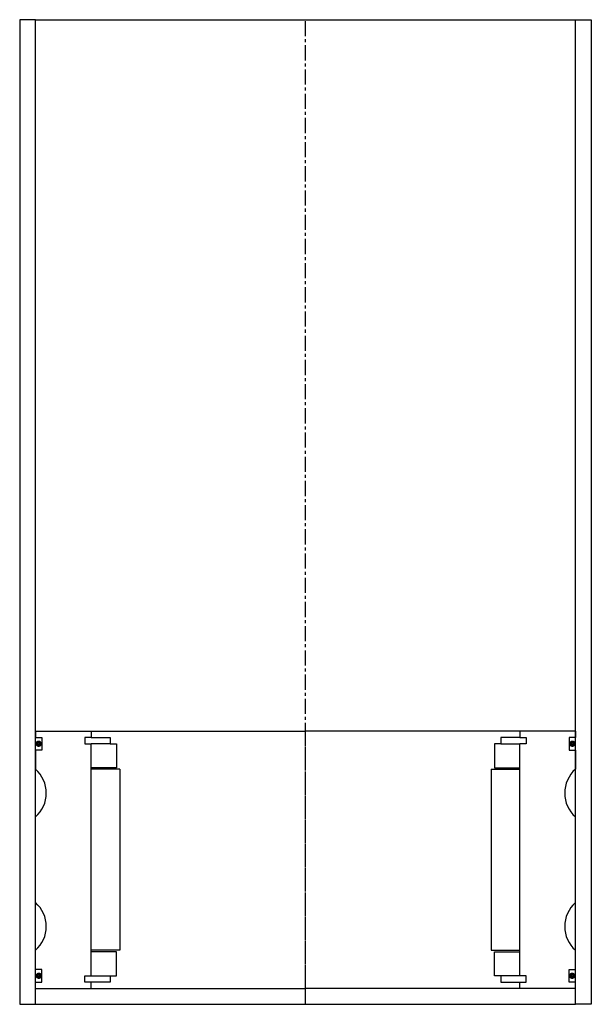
# Model space of a CAD drawing. Extents: x -159 to 21, y -39 to 271.
import ezdxf

# ---------------------------------------------------------------- set-up
doc = ezdxf.new("R2010")
doc.units = 0
doc.header["$LTSCALE"] = 0.15
doc.linetypes.add('CENTER', pattern=[50.8, 31.75, -6.35, 6.35, -6.35])
doc.layers.get('0').update_dxf_attribs({"linetype": 'CONTINUOUS'})
doc.layers.add('CENTER', color=9, linetype='CENTER')

msp = doc.modelspace()

# ---------------------------------------------------------------- linework, layer by layer
for p, q in [((-153.66, 271.33), (-158.66, 271.33)), ((-158.66, 271.33), (-158.66, -38.67)), ((-153.66, -38.67), (-153.66, 271.33)), ((-153.66, 271.33), (16.34, 271.33)), ((16.34, -38.67), (16.34, 271.33)), ((16.34, 271.33), (21.34, 271.33)), ((21.34, 271.33), (21.34, -38.67)), ((-153.66, 47.33), (-136.16, 47.33)), ((-153.66, 47.33), (-153.66, 45.33)), ((-136.16, 47.33), (-68.66, 47.33)), ((-136.16, 47.33), (-136.16, 45.33)), ((-1.16, 47.33), (-68.66, 47.33)), ((-1.16, 47.33), (-1.16, 45.33)), ((16.34, 47.33), (-1.16, 47.33)), ((16.34, 47.33), (16.34, 45.33)), ((-153.66, 45.33), (-151.66, 45.33)), ((-151.66, 45.33), (-151.66, 41.33)), ((-136.16, 45.33), (-138.16, 45.33)), ((-138.16, 45.33), (-138.16, 43.33)), ((-136.16, 45.33), (-130.16, 45.33)), ((-130.16, 45.33), (-130.16, 43.33)), ((-1.16, 45.33), (-7.16, 45.33)), ((-7.16, 45.33), (-7.16, 43.33)), ((-1.16, 45.33), (0.84, 45.33)), ((0.84, 45.33), (0.84, 43.33)), ((16.34, 45.33), (14.34, 45.33)), ((14.34, 45.33), (14.34, 41.33)), ((-151.66, 41.33), (-153.66, 41.33)), ((-153.66, 41.33), (-153.66, 35.33)), ((-138.16, 43.33), (-136.16, 43.33)), ((-136.16, -29.67), (-136.16, 43.33)), ((-130.16, 43.33), (-136.16, 43.33)), ((-130.16, 43.33), (-128.16, 43.33)), ((-128.16, 43.33), (-128.16, 35.83)), ((-7.16, 43.33), (-9.16, 43.33)), ((-9.16, 43.33), (-9.16, 35.83)), ((-7.16, 43.33), (-1.16, 43.33)), ((0.84, 43.33), (-1.16, 43.33)), ((-1.16, -29.67), (-1.16, 43.33)), ((14.34, 41.33), (16.34, 41.33)), ((16.34, 41.33), (16.34, 35.33)), ((-128.16, 35.83), (-136.16, 35.83)), ((-127.16, 35.33), (-136.16, 35.33)), ((-127.16, 35.33), (-127.16, -21.67)), ((-10.16, 35.33), (-10.16, -21.67)), ((-10.16, 35.33), (-1.16, 35.33)), ((-9.16, 35.83), (-1.16, 35.83)), ((-153.66, -6.67), (-153.66, 20.33)), ((16.34, -6.67), (16.34, 20.33)), ((-153.66, -27.67), (-153.66, -21.67)), ((-127.16, -21.67), (-136.16, -21.67)), ((-10.16, -21.67), (-1.16, -21.67)), ((16.34, -27.67), (16.34, -21.67)), ((-128.16, -22.17), (-136.16, -22.17)), ((-128.16, -29.67), (-128.16, -22.17)), ((-9.16, -29.67), (-9.16, -22.17)), ((-9.16, -22.17), (-1.16, -22.17)), ((-151.66, -27.67), (-153.66, -27.67)), ((-151.66, -31.67), (-151.66, -27.67)), ((14.34, -31.67), (14.34, -27.67)), ((14.34, -27.67), (16.34, -27.67)), ((-138.16, -31.67), (-138.16, -29.67)), ((-138.16, -29.67), (-136.16, -29.67)), ((-136.16, -29.67), (-130.16, -29.67)), ((-130.16, -29.67), (-130.16, -31.67)), ((-130.16, -29.67), (-128.16, -29.67)), ((-7.16, -29.67), (-9.16, -29.67)), ((-1.16, -29.67), (-7.16, -29.67)), ((-7.16, -29.67), (-7.16, -31.67)), ((0.84, -29.67), (-1.16, -29.67)), ((0.84, -31.67), (0.84, -29.67)), ((-153.66, -33.67), (-153.66, -31.67)), ((-153.66, -31.67), (-151.66, -31.67)), ((-153.66, -33.67), (-136.16, -33.67)), ((-136.16, -31.67), (-138.16, -31.67)), ((-136.16, -33.67), (-136.16, -31.67)), ((-130.16, -31.67), (-136.16, -31.67)), ((-136.16, -33.67), (-68.66, -33.67)), ((-1.16, -33.67), (-68.66, -33.67)), ((-7.16, -31.67), (-1.16, -31.67)), ((-1.16, -33.67), (-1.16, -31.67)), ((-1.16, -31.67), (0.84, -31.67)), ((16.34, -33.67), (-1.16, -33.67)), ((16.34, -31.67), (14.34, -31.67)), ((16.34, -33.67), (16.34, -31.67)), ((-158.66, -38.67), (-153.66, -38.67)), ((-153.66, -38.67), (16.34, -38.67)), ((21.34, -38.67), (16.34, -38.67))]:
    msp.add_line(p, q)
at = {"const_width": 0.95}
for points in [[(-152.17, 43.36, -1), (-153.22, 43.36, -1)], [(14.85, 43.36, 1), (15.9, 43.36, 1)], [(-152.11, -29.69, -1), (-153.16, -29.69, -1)], [(14.79, -29.69, 1), (15.84, -29.69, 1)]]:
    msp.add_lwpolyline(points, format="xyb", close=True, dxfattribs=at)
for centre, start, end in [((-160.28, 27.83), 311.4096, 48.5904), ((22.95, 27.83), 131.4096, 228.5904), ((-160.28, -14.17), 311.4096, 48.5904), ((22.95, -14.17), 131.4096, 228.5904)]:
    msp.add_arc(centre, 10, start, end)
at = {"layer": 'CENTER'}
for p, q in [((-68.66, -38.67), (-68.66, 271.33)), ((-68.66, -33.67), (-68.66, 47.33))]:
    msp.add_line(p, q, dxfattribs=at)

doc.saveas('drawing.dxf')
